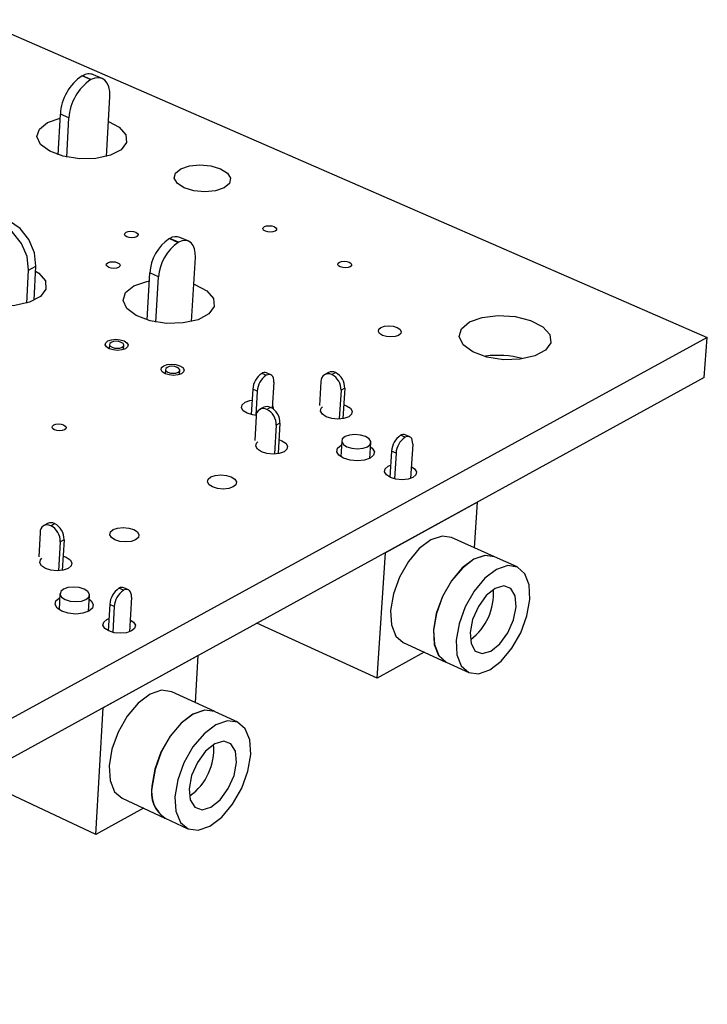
# Model space of a CAD drawing. Extents: x 66 to 205, y 69 to 140.
# Tile 13 of 13: x 185 to 205, y 96 to 125. Entities that reach past the tile are written whole.
import ezdxf

# ---------------------------------------------------------------- set-up
doc = ezdxf.new("R2010")
doc.units = 0
doc.layers.get('0').update_dxf_attribs({"linetype": 'CONTINUOUS'})

msp = doc.modelspace()

# ---------------------------------------------------------------- linework, layer by layer
at = {"color": 7, "linetype": 'CONTINUOUS'}
for p, q in [((183.367, 124.709), (204.697, 115.403)), ((186.421, 123.065), (186.422, 123.066)), ((186.421, 123.065), (186.673, 122.955)), ((186.674, 122.956), (186.422, 123.066)), ((187.003, 122.988), (186.752, 123.098)), ((186.674, 122.956), (186.673, 122.955)), ((187.13, 120.707), (187.226, 122.452)), ((185.714, 120.754), (185.778, 121.943)), ((186.03, 121.833), (185.778, 121.943)), ((185.406, 121.698), (185.772, 121.825)), ((185.968, 120.687), (186.03, 121.833)), ((188.969, 118.301), (188.98, 118.306)), ((188.969, 118.301), (189.226, 118.187)), ((189.236, 118.193), (188.98, 118.306)), ((189.236, 118.193), (189.226, 118.187)), ((189.533, 118.223), (189.276, 118.337)), ((189.618, 115.874), (189.727, 117.75)), ((184.796, 116.416), (184.847, 117.381)), ((184.847, 117.381), (185.064, 117.495)), ((185.011, 116.497), (185.064, 117.495)), ((188.316, 115.921), (188.394, 117.295)), ((188.65, 117.181), (188.394, 117.295)), ((188.575, 115.859), (188.65, 117.181)), ((204.697, 115.403), (123.161, 70.759)), ((204.609, 114.235), (204.697, 115.403)), ((187.215, 115.204), (187.208, 115.078)), ((187.628, 115.056), (187.635, 115.182)), ((188.849, 114.473), (188.841, 114.346)), ((189.262, 114.322), (189.27, 114.449)), ((204.609, 114.235), (123.18, 69.479)), ((191.798, 114.3), (191.668, 114.358)), ((191.935, 114.315), (191.804, 114.373)), ((193.619, 114.384), (193.511, 114.325)), ((193.713, 114.323), (193.821, 114.381)), ((191.404, 113.896), (191.359, 113.15)), ((191.534, 113.838), (191.404, 113.896)), ((191.534, 113.838), (191.491, 113.128)), ((192.021, 114.099), (191.975, 113.335)), ((193.399, 114.123), (193.355, 113.417)), ((193.986, 113.861), (193.933, 113.022)), ((194.094, 113.919), (193.986, 113.861)), ((194.094, 113.919), (194.038, 113.032)), ((191.725, 113.364), (191.616, 113.305)), ((191.927, 113.361), (191.818, 113.302)), ((191.504, 113.102), (191.462, 112.395)), ((192.092, 112.839), (192.041, 111.997)), ((192.201, 112.897), (192.092, 112.839)), ((192.201, 112.897), (192.146, 112.008)), ((195.859, 112.487), (195.727, 112.545)), ((195.995, 112.502), (195.864, 112.561)), ((194.006, 112.384), (193.976, 111.918)), ((193.986, 112.254), (193.998, 112.26)), ((194.826, 111.866), (194.855, 112.332)), ((196.081, 112.286), (196.015, 111.281)), ((195.462, 112.08), (195.413, 111.319)), ((195.594, 112.021), (195.462, 112.08)), ((195.594, 112.021), (195.545, 111.272)), ((195.364, 111.637), (195.436, 111.668)), ((197.981, 110.591), (195.284, 109.108)), ((197.891, 109.252), (197.981, 110.591)), ((197.981, 110.591), (197.981, 110.591)), ((185.407, 109.962), (185.296, 109.903)), ((185.498, 109.899), (185.609, 109.958)), ((185.185, 109.699), (185.147, 108.986)), ((198.471, 108.991), (197.218, 109.555)), ((185.774, 109.429), (185.728, 108.579)), ((185.885, 109.489), (185.774, 109.429)), ((185.885, 109.489), (185.836, 108.591)), ((195.045, 105.434), (195.284, 109.108)), ((195.284, 109.108), (195.283, 109.109)), ((199.139, 108.69), (198.478, 108.988)), ((187.768, 108.022), (187.636, 108.083)), ((185.767, 107.912), (185.742, 107.438)), ((186.603, 107.391), (186.629, 107.866)), ((187.624, 108.007), (187.492, 108.067)), ((187.856, 107.807), (187.798, 106.789)), ((187.222, 107.595), (187.179, 106.824)), ((187.354, 107.534), (187.222, 107.595)), ((187.354, 107.534), (187.312, 106.776)), ((187.136, 107.152), (187.199, 107.18)), ((195.045, 105.434), (191.527, 107.044)), ((195.805, 106.476), (197.055, 105.906)), ((189.807, 106.098), (187.028, 104.571)), ((189.726, 104.721), (189.807, 106.098)), ((189.807, 106.099), (189.807, 106.098)), ((196.417, 106.197), (195.045, 105.434)), ((197.062, 105.903), (197.722, 105.603)), ((190.298, 104.457), (189.041, 105.038)), ((186.82, 100.86), (187.028, 104.571)), ((187.028, 104.571), (187.027, 104.571)), ((190.968, 104.147), (190.305, 104.454)), ((186.82, 100.86), (183.293, 102.519)), ((187.581, 101.927), (188.835, 101.34)), ((188.209, 101.633), (186.82, 100.86)), ((188.841, 101.337), (189.503, 101.027))]:
    msp.add_line(p, q, dxfattribs=at)
for points in [[(187.226, 122.452), (187.224, 122.605), (187.198, 122.739), (187.151, 122.851), (187.083, 122.936), (186.998, 122.99), (186.899, 123.012), (186.789, 123.001), (186.674, 122.956)], [(187.186, 121.727), (187.5, 121.56), (187.692, 121.343), (187.711, 121.114), (187.554, 120.904), (187.241, 120.741), (186.816, 120.648), (186.335, 120.637), (185.865, 120.71), (185.468, 120.857), (185.199, 121.058), (185.094, 121.286), (185.166, 121.509), (185.406, 121.698), (185.406, 121.698)], [(189.3, 120.344), (189.551, 120.429), (189.86, 120.459), (190.18, 120.429), (190.463, 120.344), (190.665, 120.216), (190.756, 120.066), (190.722, 119.915), (190.567, 119.788), (190.316, 119.702), (190.006, 119.672), (189.685, 119.702), (189.402, 119.788), (189.2, 119.915), (189.11, 120.066), (189.145, 120.216), (189.3, 120.344)], [(184.847, 117.381), (184.803, 117.773), (184.64, 118.161), (184.382, 118.487), (184.07, 118.7), (183.75, 118.769), (183.471, 118.682), (183.277, 118.454), (183.195, 118.119)], [(185.064, 117.495), (185.02, 117.886), (184.857, 118.275), (184.599, 118.6), (184.287, 118.813), (183.967, 118.882), (183.735, 118.823)], [(187.698, 118.487), (187.76, 118.508), (187.836, 118.515), (187.914, 118.508), (187.983, 118.487), (188.032, 118.455), (188.054, 118.418), (188.045, 118.381), (188.007, 118.35), (187.946, 118.329), (187.87, 118.322), (187.792, 118.329), (187.723, 118.35), (187.674, 118.381), (187.652, 118.418), (187.66, 118.455), (187.698, 118.487)], [(191.747, 118.652), (191.808, 118.673), (191.883, 118.68), (191.962, 118.673), (192.031, 118.652), (192.08, 118.621), (192.103, 118.584), (192.095, 118.547), (192.057, 118.516), (191.996, 118.495), (191.92, 118.487), (191.842, 118.495), (191.773, 118.516), (191.723, 118.547), (191.701, 118.584), (191.709, 118.621), (191.747, 118.652)], [(189.727, 117.75), (189.725, 117.885), (189.703, 118.005), (189.661, 118.104), (189.601, 118.179), (189.525, 118.227), (189.437, 118.245), (189.34, 118.234), (189.236, 118.193)], [(187.169, 117.596), (187.231, 117.617), (187.307, 117.624), (187.385, 117.617), (187.454, 117.596), (187.504, 117.564), (187.526, 117.527), (187.517, 117.49), (187.479, 117.458), (187.417, 117.437), (187.341, 117.43), (187.262, 117.437), (187.193, 117.458), (187.144, 117.49), (187.122, 117.527), (187.131, 117.564), (187.169, 117.596)], [(193.938, 117.61), (193.999, 117.631), (194.075, 117.639), (194.154, 117.631), (194.223, 117.61), (194.273, 117.579), (194.296, 117.541), (194.288, 117.504), (194.251, 117.473), (194.19, 117.451), (194.114, 117.444), (194.035, 117.451), (193.965, 117.473), (193.915, 117.504), (193.893, 117.541), (193.901, 117.579), (193.938, 117.61)], [(185.056, 117.348), (185.147, 117.286), (185.34, 117.062), (185.357, 116.826), (185.196, 116.61), (184.877, 116.442), (184.445, 116.347), (183.957, 116.336), (183.48, 116.411), (183.079, 116.562), (182.808, 116.769), (182.703, 117.003), (182.778, 117.233), (183.023, 117.428), (183.023, 117.428)], [(187.93, 116.917), (188.309, 117.05), (188.381, 117.065)], [(189.681, 116.968), (189.714, 116.957), (190.06, 116.775), (190.257, 116.55), (190.278, 116.313), (190.12, 116.096), (189.804, 115.928), (189.372, 115.832), (188.884, 115.821), (188.405, 115.896), (188, 116.048), (187.725, 116.256), (187.616, 116.491), (187.687, 116.721), (187.93, 116.917), (187.93, 116.917)], [(197.741, 115.862), (198.118, 115.996), (198.584, 116.051), (199.077, 116.018), (199.53, 115.902), (199.884, 115.719), (200.089, 115.493), (200.118, 115.254), (199.967, 115.035), (199.655, 114.866), (199.225, 114.769), (198.735, 114.758), (198.252, 114.834), (197.841, 114.987), (197.558, 115.196), (197.44, 115.433), (197.505, 115.665), (197.741, 115.862)], [(195.152, 115.699), (195.254, 115.734), (195.379, 115.746), (195.509, 115.734), (195.625, 115.699), (195.708, 115.646), (195.746, 115.584), (195.733, 115.522), (195.671, 115.469), (195.57, 115.434), (195.444, 115.422), (195.314, 115.434), (195.198, 115.469), (195.115, 115.522), (195.077, 115.584), (195.09, 115.646), (195.152, 115.699)], [(187.168, 115.308), (187.271, 115.343), (187.397, 115.356), (187.527, 115.343), (187.641, 115.308), (187.723, 115.255), (187.76, 115.193), (187.745, 115.131), (187.682, 115.078), (187.579, 115.043), (187.453, 115.03), (187.323, 115.043), (187.208, 115.078), (187.126, 115.131), (187.09, 115.193), (187.105, 115.255), (187.168, 115.308)], [(187.289, 115.121), (187.361, 115.099), (187.443, 115.092), (187.521, 115.099), (187.585, 115.121), (187.625, 115.154), (187.634, 115.193), (187.611, 115.232), (187.56, 115.265), (187.489, 115.287), (187.407, 115.295), (187.328, 115.287), (187.264, 115.265), (187.225, 115.232), (187.216, 115.193), (187.238, 115.154), (187.289, 115.121)], [(188.801, 114.577), (188.904, 114.612), (189.03, 114.624), (189.16, 114.612), (189.276, 114.577), (189.358, 114.524), (189.395, 114.461), (189.38, 114.398), (189.317, 114.345), (189.215, 114.31), (189.088, 114.297), (188.958, 114.31), (188.842, 114.345), (188.76, 114.398), (188.724, 114.461), (188.738, 114.524), (188.801, 114.577)], [(188.924, 114.389), (188.996, 114.367), (189.077, 114.359), (189.156, 114.367), (189.22, 114.389), (189.26, 114.422), (189.269, 114.461), (189.246, 114.5), (189.194, 114.533), (189.122, 114.555), (189.041, 114.563), (188.962, 114.555), (188.898, 114.533), (188.858, 114.5), (188.849, 114.461), (188.872, 114.422), (188.924, 114.389)], [(192.021, 114.099), (192.021, 114.161), (192.011, 114.216), (191.992, 114.261), (191.964, 114.295), (191.93, 114.317), (191.89, 114.325), (191.845, 114.319), (191.798, 114.3)], [(191.183, 113.51), (191.324, 113.559), (191.384, 113.569)], [(191.51, 113.126), (191.402, 113.14), (191.242, 113.19), (191.128, 113.263), (191.077, 113.35), (191.096, 113.437), (191.183, 113.51)], [(191.979, 113.405), (192.003, 113.35), (192.005, 113.322)], [(194.064, 113.439), (194.149, 113.408), (194.263, 113.335), (194.316, 113.248), (194.297, 113.161), (194.211, 113.088), (194.07, 113.038), (193.896, 113.021), (193.716, 113.038), (193.556, 113.088), (193.441, 113.161), (193.389, 113.248), (193.407, 113.335), (193.446, 113.376)], [(185.584, 112.847), (185.646, 112.869), (185.724, 112.876), (185.803, 112.869), (185.874, 112.847), (185.923, 112.814), (185.945, 112.776), (185.936, 112.737), (185.897, 112.705), (185.834, 112.683), (185.757, 112.675), (185.677, 112.683), (185.607, 112.705), (185.557, 112.737), (185.535, 112.776), (185.545, 112.814), (185.584, 112.847)], [(192.171, 112.417), (192.258, 112.386), (192.372, 112.312), (192.424, 112.225), (192.405, 112.137), (192.319, 112.063), (192.177, 112.014), (192.002, 111.996), (191.821, 112.014), (191.661, 112.063), (191.546, 112.137), (191.495, 112.225), (191.514, 112.312), (191.552, 112.354)], [(194.701, 112.505), (194.555, 112.55), (194.39, 112.565), (194.231, 112.55), (194.103, 112.505), (194.024, 112.437), (194.008, 112.358), (194.055, 112.279), (194.16, 112.211), (194.306, 112.166), (194.471, 112.15), (194.63, 112.166), (194.759, 112.211), (194.837, 112.279), (194.854, 112.358), (194.806, 112.437), (194.701, 112.505)], [(196.081, 112.286), (196.08, 112.349), (196.071, 112.404), (196.052, 112.449), (196.025, 112.483), (195.991, 112.504), (195.951, 112.512), (195.906, 112.506), (195.859, 112.487)], [(194.847, 112.208), (194.899, 112.167), (194.962, 112.063), (194.94, 111.96), (194.838, 111.872), (194.671, 111.814), (194.465, 111.793), (194.25, 111.814), (194.06, 111.872), (193.924, 111.96), (193.862, 112.063), (193.884, 112.167), (193.986, 112.254)], [(196.038, 111.629), (196.138, 111.562), (196.191, 111.475), (196.174, 111.387), (196.088, 111.312), (195.946, 111.262), (195.771, 111.245), (195.589, 111.262), (195.428, 111.312), (195.312, 111.387), (195.259, 111.475), (195.277, 111.562), (195.364, 111.637), (195.364, 111.637)], [(190.178, 111.327), (190.307, 111.372), (190.467, 111.388), (190.632, 111.372), (190.778, 111.327), (190.882, 111.259), (190.929, 111.179), (190.911, 111.099), (190.832, 111.032), (190.702, 110.986), (190.543, 110.97), (190.378, 110.986), (190.232, 111.032), (190.127, 111.099), (190.081, 111.179), (190.098, 111.259), (190.178, 111.327)], [(187.324, 109.784), (187.454, 109.83), (187.615, 109.846), (187.78, 109.83), (187.926, 109.784), (188.031, 109.716), (188.077, 109.635), (188.059, 109.554), (187.978, 109.486), (187.848, 109.44), (187.687, 109.424), (187.521, 109.44), (187.375, 109.486), (187.271, 109.554), (187.224, 109.635), (187.243, 109.716), (187.324, 109.784)], [(197.218, 109.555), (196.94, 109.595), (196.611, 109.483), (196.273, 109.228), (195.958, 108.853), (195.698, 108.395), (195.517, 107.901), (195.435, 107.417), (195.458, 106.993), (195.585, 106.669), (195.802, 106.477), (195.805, 106.476)], [(185.859, 109.011), (185.952, 108.977), (186.067, 108.901), (186.117, 108.812), (186.096, 108.722), (186.007, 108.647), (185.863, 108.596), (185.685, 108.578), (185.502, 108.596), (185.342, 108.647), (185.227, 108.722), (185.177, 108.812), (185.198, 108.901), (185.238, 108.944)], [(198.471, 108.991), (198.194, 109.03), (197.866, 108.919), (197.527, 108.662), (197.212, 108.286), (196.951, 107.828), (196.77, 107.332), (196.687, 106.848)], [(198.478, 108.988), (198.2, 109.027), (197.872, 108.916), (197.534, 108.659), (197.219, 108.283), (196.958, 107.825), (196.777, 107.329), (196.694, 106.845)], [(197.355, 106.545), (197.377, 106.12), (197.503, 105.795), (197.719, 105.604), (198.005, 105.563), (198.333, 105.677), (198.67, 105.934), (198.983, 106.31), (199.243, 106.766), (199.424, 107.26), (199.508, 107.743), (199.487, 108.167), (199.363, 108.493), (199.148, 108.686), (198.862, 108.73), (198.534, 108.617), (198.196, 108.361), (197.881, 107.984), (197.62, 107.525), (197.438, 107.029), (197.355, 106.545)], [(186.477, 108.04), (186.33, 108.087), (186.163, 108.103), (186.001, 108.087), (185.87, 108.04), (185.788, 107.971), (185.769, 107.889), (185.815, 107.807), (185.919, 107.738), (186.066, 107.691), (186.234, 107.675), (186.395, 107.691), (186.527, 107.738), (186.608, 107.807), (186.628, 107.889), (186.581, 107.971), (186.477, 108.04)], [(197.76, 106.77), (197.787, 106.447), (197.913, 106.23), (198.118, 106.153), (198.371, 106.227), (198.633, 106.44), (198.864, 106.761), (199.03, 107.139), (199.105, 107.519), (199.079, 107.842), (198.954, 108.059), (198.749, 108.137), (198.496, 108.065), (198.234, 107.851), (198.002, 107.53), (197.835, 107.151), (197.76, 106.77)], [(186.622, 107.744), (186.679, 107.698), (186.74, 107.591), (186.715, 107.485), (186.609, 107.395), (186.438, 107.334), (186.228, 107.313), (186.011, 107.334), (185.82, 107.395), (185.684, 107.485), (185.624, 107.591), (185.649, 107.698), (185.755, 107.788)], [(187.856, 107.807), (187.855, 107.87), (187.844, 107.925), (187.824, 107.971), (187.796, 108.005), (187.76, 108.026), (187.719, 108.033), (187.673, 108.027), (187.624, 108.007)], [(187.818, 107.145), (187.92, 107.075), (187.972, 106.985), (187.951, 106.894), (187.862, 106.818), (187.717, 106.766), (187.539, 106.748), (187.354, 106.766), (187.192, 106.818), (187.077, 106.894), (187.025, 106.985), (187.046, 107.075), (187.136, 107.152), (187.136, 107.152)], [(196.687, 106.848), (196.71, 106.423), (196.836, 106.099), (197.053, 105.907), (197.055, 105.906)], [(196.694, 106.845), (196.716, 106.42), (196.842, 106.096), (197.059, 105.904), (197.062, 105.903)], [(189.041, 105.038), (189.036, 105.04), (188.739, 105.081), (188.4, 104.965), (188.052, 104.703), (187.73, 104.321), (187.464, 103.856), (187.283, 103.355), (187.202, 102.866), (187.231, 102.438), (187.366, 102.112), (187.581, 101.927)], [(190.298, 104.457), (190.292, 104.459), (189.996, 104.499), (189.657, 104.383), (189.309, 104.12), (188.987, 103.737), (188.721, 103.271), (188.539, 102.769), (188.458, 102.279)], [(190.305, 104.454), (190.299, 104.456), (190.003, 104.496), (189.664, 104.38), (189.316, 104.117), (188.993, 103.734), (188.728, 103.268), (188.546, 102.766), (188.465, 102.276)], [(189.127, 101.967), (189.155, 101.538), (189.289, 101.212), (189.515, 101.021), (189.812, 100.984), (190.15, 101.103), (190.496, 101.366), (190.817, 101.749), (191.082, 102.213), (191.264, 102.713), (191.345, 103.201), (191.319, 103.629), (191.187, 103.956), (190.962, 104.149), (190.666, 104.189), (190.327, 104.072), (189.98, 103.809), (189.657, 103.426), (189.391, 102.96), (189.209, 102.457), (189.127, 101.967)], [(189.545, 102.199), (189.576, 101.873), (189.709, 101.656), (189.922, 101.581), (190.183, 101.658), (190.452, 101.876), (190.689, 102.202), (190.857, 102.586), (190.931, 102.97), (190.9, 103.296), (190.768, 103.514), (190.555, 103.591), (190.294, 103.514), (190.024, 103.296), (189.787, 102.969), (189.618, 102.584), (189.545, 102.199)]]:
    msp.add_lwpolyline(points, dxfattribs=at)
for centre, radius, start, end in [((187.203, 121.872), 1.427, 123.2558, 177.1518), ((186.619, 122.753), 0.369, 68.9255, 122.2216), ((187.456, 121.761), 1.428, 123.2768, 177.1356), ((189.685, 117.224), 1.293, 123.6264, 176.8613), ((189.943, 117.11), 1.294, 123.6479, 176.8447), ((189.158, 118.031), 0.328, 68.8831, 122.9301), ((198.572, 112.193), 2.692, 74.7692, 97.6862), ((192.003, 113.86), 0.6, 123.9749, 176.588), ((192.134, 113.802), 0.601, 123.9858, 176.5796), ((191.75, 114.233), 0.15, 68.8745, 123.5545), ((193.613, 114.134), 0.214, 62.1087, 182.9365), ((193.718, 114.18), 0.226, 62.8424, 115.8844), ((193.488, 113.878), 0.499, 358.0176, 63.1223), ((193.596, 113.936), 0.499, 358.0108, 63.1313), ((191.718, 113.114), 0.214, 61.9162, 183.1683), ((191.823, 113.16), 0.226, 62.6568, 115.8394), ((191.59, 112.855), 0.502, 358.1376, 62.965), ((191.699, 112.914), 0.502, 358.1308, 62.974), ((196.072, 112.041), 0.611, 124.3162, 176.324), ((196.204, 111.982), 0.611, 124.3273, 176.3154), ((195.81, 112.423), 0.148, 68.9902, 124.043), ((185.396, 109.713), 0.211, 61.2658, 183.9523), ((185.504, 109.761), 0.224, 62.0305, 115.6844), ((185.26, 109.442), 0.515, 358.5392, 62.4391), ((185.371, 109.502), 0.515, 358.5321, 62.4484), ((187.579, 107.938), 0.156, 68.5654, 123.9715), ((187.835, 107.558), 0.614, 123.9731, 176.5809), ((187.967, 107.497), 0.614, 123.9842, 176.5723), ((196.767, 107.907), 1.678, 307.0609, 4.2443), ((188.598, 103.353), 1.669, 305.4283, 4.8153), ((189.355, 102.094), 0.916, 168.2976, 235.4042), ((189.361, 102.091), 0.916, 168.2969, 235.4038)]:
    msp.add_arc(centre, radius, start, end, dxfattribs=at)

doc.saveas('drawing.dxf')
